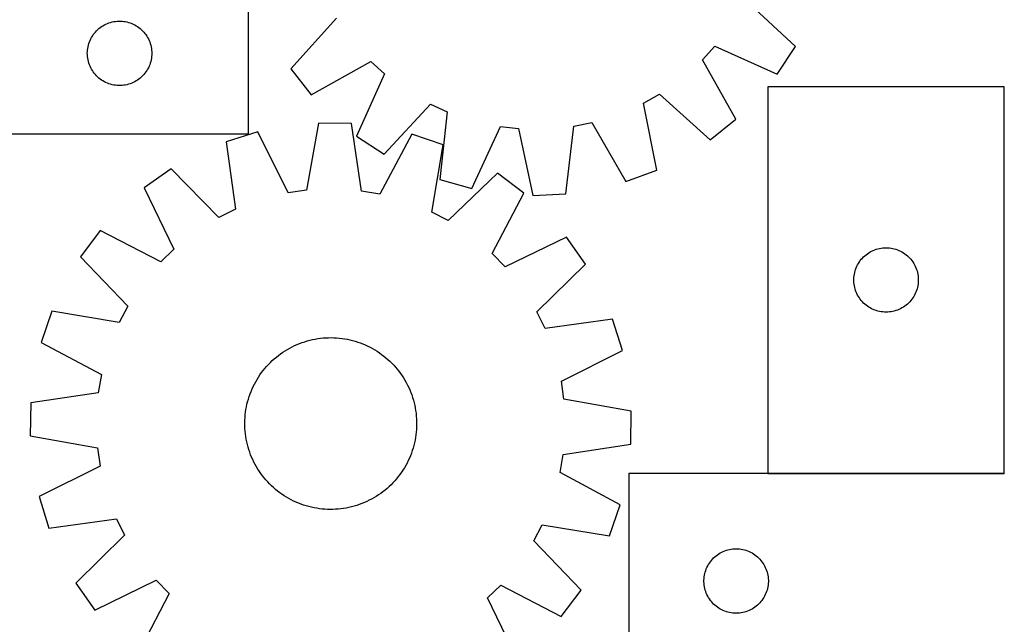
# Model space of a CAD drawing. Header units: millimetres. Extents: x 7 to 1493, y 7 to 2993.
# Tile 11 of 13: x 680 to 1139, y 2430 to 2711. Entities that reach past the tile are written whole.
import ezdxf

# ---------------------------------------------------------------- set-up
doc = ezdxf.new("R2010")
doc.units = ezdxf.units.MM
doc.layers.add('COMMON', color=5, linetype='CONTINUOUS', true_color=0x0000ff)
doc.layers.add('CUT', color=7, linetype='CONTINUOUS', true_color=0x000000)

msp = doc.modelspace()

# ---------------------------------------------------------------- linework, layer by layer
at = {"layer": 'COMMON'}
msp.add_line((1028.568399, 2500.145423), (1138.568399, 2500.145423), dxfattribs=at)
at = {"layer": 'CUT'}
for p, q in [((786.68872, 2658.277161), (786.68872, 2733.277161)), ((1041.389806, 2698.975105), (1018.075228, 2720.548357)), ((719.639069, 2709.017343), (720.330004, 2709.362695)), ((720.330004, 2709.362695), (721.037801, 2709.672021)), ((721.037801, 2709.672021), (721.760584, 2709.9445)), ((721.760584, 2709.9445), (722.496435, 2710.179409)), ((722.496435, 2710.179409), (723.243404, 2710.376127)), ((723.243404, 2710.376127), (723.999508, 2710.534131)), ((723.999508, 2710.534131), (724.762744, 2710.653001)), ((724.762744, 2710.653001), (725.531088, 2710.732424)), ((725.531088, 2710.732424), (726.302501, 2710.772188)), ((726.302501, 2710.772188), (727.074939, 2710.772188)), ((727.074939, 2710.772188), (727.846352, 2710.732424)), ((727.846352, 2710.732424), (728.614695, 2710.653001)), ((728.614695, 2710.653001), (729.377931, 2710.534131)), ((729.377931, 2710.534131), (730.134036, 2710.376127)), ((730.134036, 2710.376127), (730.881004, 2710.179409)), ((730.881004, 2710.179409), (731.616856, 2709.9445)), ((731.616856, 2709.9445), (732.339638, 2709.672021)), ((732.339638, 2709.672021), (733.047436, 2709.362695)), ((733.047436, 2709.362695), (733.738371, 2709.017343)), ((827.70897, 2712.111397), (806.39429, 2688.560194)), ((714.463295, 2704.468478), (714.926923, 2705.086304)), ((714.926923, 2705.086304), (715.421741, 2705.679443)), ((715.421741, 2705.679443), (715.946437, 2706.246324)), ((715.946437, 2706.246324), (716.49962, 2706.785442)), ((716.49962, 2706.785442), (717.079822, 2707.295368)), ((717.079822, 2707.295368), (717.685506, 2707.77475)), ((717.685506, 2707.77475), (718.315064, 2708.222317)), ((718.315064, 2708.222317), (718.966828, 2708.636881)), ((718.966828, 2708.636881), (719.639069, 2709.017343)), ((733.738371, 2709.017343), (734.410612, 2708.636881)), ((734.410612, 2708.636881), (735.062376, 2708.222317)), ((735.062376, 2708.222317), (735.691934, 2707.77475)), ((735.691934, 2707.77475), (736.297617, 2707.295368)), ((736.297617, 2707.295368), (736.87782, 2706.785442)), ((736.87782, 2706.785442), (737.431003, 2706.246324)), ((737.431003, 2706.246324), (737.955699, 2705.679443)), ((737.955699, 2705.679443), (738.450517, 2705.086304)), ((738.450517, 2705.086304), (738.914145, 2704.468478)), ((712.183304, 2699.597228), (712.399189, 2700.338884)), ((712.399189, 2700.338884), (712.652968, 2701.068443)), ((712.652968, 2701.068443), (712.943966, 2701.78397)), ((712.943966, 2701.78397), (713.271414, 2702.483568)), ((713.271414, 2702.483568), (713.634441, 2703.165382)), ((713.634441, 2703.165382), (714.032086, 2703.827604)), ((714.032086, 2703.827604), (714.463295, 2704.468478)), ((738.914145, 2704.468478), (739.345353, 2703.827604)), ((739.345353, 2703.827604), (739.742998, 2703.165382)), ((739.742998, 2703.165382), (740.106026, 2702.483568)), ((740.106026, 2702.483568), (740.433473, 2701.78397)), ((740.433473, 2701.78397), (740.724472, 2701.068443)), ((740.724472, 2701.068443), (740.978251, 2700.338884)), ((740.978251, 2700.338884), (741.194136, 2699.597228)), ((711.68872, 2695.777161), (711.708608, 2696.549343)), ((711.708608, 2695.00498), (711.68872, 2695.777161)), ((711.708608, 2696.549343), (711.768222, 2697.319476)), ((711.768222, 2697.319476), (711.867401, 2698.08552)), ((711.867401, 2698.08552), (712.005885, 2698.845442)), ((712.005885, 2698.845442), (712.183304, 2699.597228)), ((741.194136, 2699.597228), (741.371555, 2698.845442)), ((741.371555, 2698.845442), (741.510038, 2698.08552)), ((741.510038, 2698.08552), (741.609218, 2697.319476)), ((741.609218, 2697.319476), (741.668831, 2696.549343)), ((741.668831, 2696.549343), (741.68872, 2695.777161)), ((741.68872, 2695.777161), (741.668831, 2695.00498)), ((998.132403, 2692.807582), (1003.920988, 2699.133059)), ((1003.920988, 2699.133059), (1032.906112, 2686.139316)), ((1032.906112, 2686.139316), (1041.389806, 2698.975105)), ((711.768222, 2694.234846), (711.708608, 2695.00498)), ((711.867401, 2693.468803), (711.768222, 2694.234846)), ((712.005885, 2692.70888), (711.867401, 2693.468803)), ((712.183304, 2691.957095), (712.005885, 2692.70888)), ((712.399189, 2691.215439), (712.183304, 2691.957095)), ((712.652968, 2690.48588), (712.399189, 2691.215439)), ((740.978251, 2691.215439), (740.724472, 2690.48588)), ((741.194136, 2691.957095), (740.978251, 2691.215439)), ((741.371555, 2692.70888), (741.194136, 2691.957095)), ((741.510038, 2693.468803), (741.371555, 2692.70888)), ((741.609218, 2694.234846), (741.510038, 2693.468803)), ((741.668831, 2695.00498), (741.609218, 2694.234846)), ((815.980246, 2676.525244), (843.702228, 2692.032224)), ((843.702228, 2692.032224), (850.027704, 2686.243639)), ((1013.639383, 2665.0856), (998.132403, 2692.807582)), ((712.943966, 2689.770353), (712.652968, 2690.48588)), ((713.271414, 2689.070754), (712.943966, 2689.770353)), ((713.634441, 2688.38894), (713.271414, 2689.070754)), ((714.032086, 2687.726718), (713.634441, 2688.38894)), ((714.463295, 2687.085845), (714.032086, 2687.726718)), ((714.926923, 2686.468019), (714.463295, 2687.085845)), ((715.421741, 2685.87488), (714.926923, 2686.468019)), ((738.450517, 2686.468019), (737.955699, 2685.87488)), ((738.914145, 2687.085845), (738.450517, 2686.468019)), ((739.345353, 2687.726718), (738.914145, 2687.085845)), ((739.742998, 2688.38894), (739.345353, 2687.726718)), ((740.106026, 2689.070754), (739.742998, 2688.38894)), ((740.433473, 2689.770353), (740.106026, 2689.070754)), ((740.724472, 2690.48588), (740.433473, 2689.770353)), ((806.39429, 2688.560194), (815.980246, 2676.525244)), ((715.946437, 2685.307999), (715.421741, 2685.87488)), ((716.49962, 2684.768881), (715.946437, 2685.307999)), ((717.079822, 2684.258955), (716.49962, 2684.768881)), ((717.685506, 2683.779573), (717.079822, 2684.258955)), ((718.315064, 2683.332006), (717.685506, 2683.779573)), ((718.966828, 2682.917442), (718.315064, 2683.332006)), ((719.639069, 2682.536979), (718.966828, 2682.917442)), ((720.330004, 2682.191627), (719.639069, 2682.536979)), ((721.037801, 2681.882302), (720.330004, 2682.191627)), ((721.760584, 2681.609823), (721.037801, 2681.882302)), ((732.339638, 2681.882302), (731.616856, 2681.609823)), ((733.047436, 2682.191627), (732.339638, 2681.882302)), ((733.738371, 2682.536979), (733.047436, 2682.191627)), ((734.410612, 2682.917442), (733.738371, 2682.536979)), ((735.062376, 2683.332006), (734.410612, 2682.917442)), ((735.691934, 2683.779573), (735.062376, 2683.332006)), ((736.297617, 2684.258955), (735.691934, 2683.779573)), ((736.87782, 2684.768881), (736.297617, 2684.258955)), ((737.431003, 2685.307999), (736.87782, 2684.768881)), ((737.955699, 2685.87488), (737.431003, 2685.307999)), ((850.027704, 2686.243639), (837.033962, 2657.258515)), ((722.496435, 2681.374913), (721.760584, 2681.609823)), ((723.243404, 2681.178196), (722.496435, 2681.374913)), ((723.999508, 2681.020192), (723.243404, 2681.178196)), ((724.762744, 2680.901321), (723.999508, 2681.020192)), ((725.531088, 2680.821898), (724.762744, 2680.901321)), ((726.302501, 2680.782134), (725.531088, 2680.821898)), ((727.074939, 2680.782134), (726.302501, 2680.782134)), ((727.846352, 2680.821898), (727.074939, 2680.782134)), ((728.614695, 2680.901321), (727.846352, 2680.821898)), ((729.377931, 2681.020192), (728.614695, 2680.901321)), ((730.134036, 2681.178196), (729.377931, 2681.020192)), ((730.881004, 2681.374913), (730.134036, 2681.178196)), ((731.616856, 2681.609823), (730.881004, 2681.374913)), ((1138.568399, 2680.245424), (1028.568399, 2680.245424)), ((1028.568399, 2680.245424), (1028.568399, 2500.245424)), ((1138.568399, 2500.245424), (1138.568399, 2680.245424)), ((970.593278, 2672.58721), (978.05323, 2676.814324)), ((976.774729, 2641.430117), (970.593278, 2672.58721)), ((978.05323, 2676.814324), (1001.604434, 2655.499644)), ((849.869751, 2648.774821), (871.443003, 2672.089399)), ((871.443003, 2672.089399), (879.24766, 2668.538807)), ((879.24766, 2668.538807), (875.846772, 2636.957029)), ((938.153576, 2661.86655), (946.554662, 2663.581523)), ((946.554662, 2663.581523), (962.366589, 2636.032336)), ((1001.604434, 2655.499644), (1013.639383, 2665.0856)), ((791.032777, 2659.183381), (776.334369, 2654.635045)), ((805.21117, 2630.758956), (791.032777, 2659.183381)), ((819.280249, 2663.251073), (813.697971, 2631.981072)), ((834.664779, 2663.034739), (819.280249, 2663.251073)), ((839.365601, 2631.620141), (834.664779, 2663.034739)), ((890.675938, 2632.855033), (903.988719, 2661.695016)), ((903.988719, 2661.695016), (912.508582, 2660.729974)), ((912.508582, 2660.729974), (919.033452, 2629.642986)), ((934.404414, 2630.324221), (938.153576, 2661.86655)), ((486.68872, 2658.277161), (786.68872, 2658.277161)), ((776.334369, 2654.635045), (780.688269, 2623.170489)), ((837.033962, 2657.258515), (849.869751, 2648.774821)), ((862.786707, 2658.174395), (847.814684, 2630.159876)), ((877.351414, 2653.214569), (862.786707, 2658.174395)), ((872.114517, 2621.884876), (877.351414, 2653.214569)), ((750.726412, 2642.037491), (738.152909, 2633.169709)), ((772.994496, 2619.385621), (750.726412, 2642.037491)), ((962.366589, 2636.032336), (976.774729, 2641.430117)), ((875.846772, 2636.957029), (890.675938, 2632.855033)), ((902.595028, 2639.901953), (879.698826, 2617.885172)), ((914.914217, 2630.684136), (902.595028, 2639.901953)), ((738.152909, 2633.169709), (752.016796, 2604.590566)), ((813.697971, 2631.981072), (805.21117, 2630.758956)), ((847.814684, 2630.159876), (839.365601, 2631.620141)), ((900.252224, 2602.506118), (914.914217, 2630.684136)), ((919.033452, 2629.642986), (934.404414, 2630.324221)), ((780.688269, 2623.170489), (772.994496, 2619.385621)), ((879.698826, 2617.885172), (872.114517, 2621.884876)), ((717.691153, 2613.275429), (708.473336, 2600.956241)), ((745.869171, 2598.613437), (717.691153, 2613.275429)), ((934.808496, 2610.22238), (906.229354, 2596.358493)), ((943.676279, 2597.648877), (934.808496, 2610.22238)), ((752.016796, 2604.590566), (745.869171, 2598.613437)), ((1076.861992, 2603.662731), (1077.561591, 2603.990178)), ((1077.561591, 2603.990178), (1078.277118, 2604.281177)), ((1078.277118, 2604.281177), (1079.006677, 2604.534955)), ((1079.006677, 2604.534955), (1079.748332, 2604.75084)), ((1079.748332, 2604.75084), (1080.500118, 2604.92826)), ((1080.500118, 2604.92826), (1081.26004, 2605.066743)), ((1081.26004, 2605.066743), (1082.026084, 2605.165922)), ((1082.026084, 2605.165922), (1082.796218, 2605.225536)), ((1082.796218, 2605.225536), (1083.568399, 2605.245424)), ((1083.568399, 2605.245424), (1084.34058, 2605.225536)), ((1084.34058, 2605.225536), (1085.110714, 2605.165922)), ((1085.110714, 2605.165922), (1085.876758, 2605.066743)), ((1085.876758, 2605.066743), (1086.63668, 2604.92826)), ((1086.63668, 2604.92826), (1087.388466, 2604.75084)), ((1087.388466, 2604.75084), (1088.130122, 2604.534955)), ((1088.130122, 2604.534955), (1088.85968, 2604.281177)), ((1088.85968, 2604.281177), (1089.575208, 2603.990178)), ((1089.575208, 2603.990178), (1090.274806, 2603.662731)), ((708.473336, 2600.956241), (730.490117, 2578.060038)), ((906.229354, 2596.358493), (900.252224, 2602.506118)), ((1071.123244, 2598.61908), (1071.57081, 2599.248639)), ((1071.57081, 2599.248639), (1072.050192, 2599.854322)), ((1072.050192, 2599.854322), (1072.560119, 2600.434524)), ((1072.560119, 2600.434524), (1073.099237, 2600.987707)), ((1073.099237, 2600.987707), (1073.666117, 2601.512403)), ((1073.666117, 2601.512403), (1074.259257, 2602.007221)), ((1074.259257, 2602.007221), (1074.877083, 2602.470849)), ((1074.877083, 2602.470849), (1075.517956, 2602.902058)), ((1075.517956, 2602.902058), (1076.180178, 2603.299703)), ((1076.180178, 2603.299703), (1076.861992, 2603.662731)), ((1090.274806, 2603.662731), (1090.95662, 2603.299703)), ((1090.95662, 2603.299703), (1091.618842, 2602.902058)), ((1091.618842, 2602.902058), (1092.259716, 2602.470849)), ((1092.259716, 2602.470849), (1092.877541, 2602.007221)), ((1092.877541, 2602.007221), (1093.470681, 2601.512403)), ((1093.470681, 2601.512403), (1094.037561, 2600.987707)), ((1094.037561, 2600.987707), (1094.57668, 2600.434524)), ((1094.57668, 2600.434524), (1095.086606, 2599.854322)), ((1095.086606, 2599.854322), (1095.565988, 2599.248639)), ((1095.565988, 2599.248639), (1096.013554, 2598.61908)), ((921.024409, 2575.380794), (943.676279, 2597.648877)), ((1069.166151, 2594.437709), (1069.401061, 2595.17356)), ((1069.401061, 2595.17356), (1069.67354, 2595.896343)), ((1069.67354, 2595.896343), (1069.982865, 2596.60414)), ((1069.982865, 2596.60414), (1070.328217, 2597.295075)), ((1070.328217, 2597.295075), (1070.70868, 2597.967316)), ((1070.70868, 2597.967316), (1071.123244, 2598.61908)), ((1096.013554, 2598.61908), (1096.428119, 2597.967316)), ((1096.428119, 2597.967316), (1096.808581, 2597.295075)), ((1096.808581, 2597.295075), (1097.153933, 2596.60414)), ((1097.153933, 2596.60414), (1097.463259, 2595.896343)), ((1097.463259, 2595.896343), (1097.735738, 2595.17356)), ((1097.735738, 2595.17356), (1097.970647, 2594.437709)), ((1068.573372, 2590.631643), (1068.613136, 2591.403056)), ((1068.573372, 2589.859206), (1068.573372, 2590.631643)), ((1068.613136, 2591.403056), (1068.692559, 2592.1714)), ((1068.692559, 2592.1714), (1068.81143, 2592.934636)), ((1068.81143, 2592.934636), (1068.969434, 2593.69074)), ((1068.969434, 2593.69074), (1069.166151, 2594.437709)), ((1097.970647, 2594.437709), (1098.167365, 2593.69074)), ((1098.167365, 2593.69074), (1098.325368, 2592.934636)), ((1098.325368, 2592.934636), (1098.444239, 2592.1714)), ((1098.444239, 2592.1714), (1098.523662, 2591.403056)), ((1098.523662, 2591.403056), (1098.563426, 2590.631643)), ((1098.563426, 2590.631643), (1098.563426, 2589.859206)), ((1068.613136, 2589.087792), (1068.573372, 2589.859206)), ((1068.692559, 2588.319449), (1068.613136, 2589.087792)), ((1068.81143, 2587.556213), (1068.692559, 2588.319449)), ((1068.969434, 2586.800108), (1068.81143, 2587.556213)), ((1069.166151, 2586.05314), (1068.969434, 2586.800108)), ((1069.401061, 2585.317289), (1069.166151, 2586.05314)), ((1097.970647, 2586.05314), (1097.735738, 2585.317289)), ((1098.167365, 2586.800108), (1097.970647, 2586.05314)), ((1098.325368, 2587.556213), (1098.167365, 2586.800108)), ((1098.444239, 2588.319449), (1098.325368, 2587.556213)), ((1098.523662, 2589.087792), (1098.444239, 2588.319449)), ((1098.563426, 2589.859206), (1098.523662, 2589.087792)), ((1069.67354, 2584.594506), (1069.401061, 2585.317289)), ((1069.982865, 2583.886708), (1069.67354, 2584.594506)), ((1070.328217, 2583.195773), (1069.982865, 2583.886708)), ((1070.70868, 2582.523532), (1070.328217, 2583.195773)), ((1071.123244, 2581.871769), (1070.70868, 2582.523532)), ((1071.57081, 2581.24221), (1071.123244, 2581.871769)), ((1072.050192, 2580.636527), (1071.57081, 2581.24221)), ((1095.565988, 2581.24221), (1095.086606, 2580.636527)), ((1096.013554, 2581.871769), (1095.565988, 2581.24221)), ((1096.428119, 2582.523532), (1096.013554, 2581.871769)), ((1096.808581, 2583.195773), (1096.428119, 2582.523532)), ((1097.153933, 2583.886708), (1096.808581, 2583.195773)), ((1097.463259, 2584.594506), (1097.153933, 2583.886708)), ((1097.735738, 2585.317289), (1097.463259, 2584.594506)), ((730.490117, 2578.060038), (726.490413, 2570.475729)), ((1072.560119, 2580.056324), (1072.050192, 2580.636527)), ((1073.099237, 2579.503142), (1072.560119, 2580.056324)), ((1073.666117, 2578.978445), (1073.099237, 2579.503142)), ((1074.259257, 2578.483627), (1073.666117, 2578.978445)), ((1074.877083, 2578.019999), (1074.259257, 2578.483627)), ((1075.517956, 2577.588791), (1074.877083, 2578.019999)), ((1076.180178, 2577.191146), (1075.517956, 2577.588791)), ((1076.861992, 2576.828118), (1076.180178, 2577.191146)), ((1077.561591, 2576.500671), (1076.861992, 2576.828118)), ((1078.277118, 2576.209672), (1077.561591, 2576.500671)), ((1089.575208, 2576.500671), (1088.85968, 2576.209672)), ((1090.274806, 2576.828118), (1089.575208, 2576.500671)), ((1090.95662, 2577.191146), (1090.274806, 2576.828118)), ((1091.618842, 2577.588791), (1090.95662, 2577.191146)), ((1092.259716, 2578.019999), (1091.618842, 2577.588791)), ((1092.877541, 2578.483627), (1092.259716, 2578.019999)), ((1093.470681, 2578.978445), (1092.877541, 2578.483627)), ((1094.037561, 2579.503142), (1093.470681, 2578.978445)), ((1094.57668, 2580.056324), (1094.037561, 2579.503142)), ((1095.086606, 2580.636527), (1094.57668, 2580.056324)), ((695.16072, 2575.712626), (690.200894, 2561.14792)), ((726.490413, 2570.475729), (695.16072, 2575.712626)), ((924.809276, 2567.68702), (921.024409, 2575.380794)), ((956.273833, 2572.04092), (924.809276, 2567.68702)), ((960.822168, 2557.342513), (956.273833, 2572.04092)), ((1079.006677, 2575.955894), (1078.277118, 2576.209672)), ((1079.748332, 2575.740008), (1079.006677, 2575.955894)), ((1080.500118, 2575.562589), (1079.748332, 2575.740008)), ((1081.26004, 2575.424106), (1080.500118, 2575.562589)), ((1082.026084, 2575.324926), (1081.26004, 2575.424106)), ((1082.796218, 2575.265313), (1082.026084, 2575.324926)), ((1083.568399, 2575.245424), (1082.796218, 2575.265313)), ((1084.34058, 2575.265313), (1083.568399, 2575.245424)), ((1085.110714, 2575.324926), (1084.34058, 2575.265313)), ((1085.876758, 2575.424106), (1085.110714, 2575.324926)), ((1086.63668, 2575.562589), (1085.876758, 2575.424106)), ((1087.388466, 2575.740008), (1086.63668, 2575.562589)), ((1088.130122, 2575.955894), (1087.388466, 2575.740008)), ((1088.85968, 2576.209672), (1088.130122, 2575.955894)), ((816.523769, 2562.458328), (817.755804, 2562.705505)), ((817.755804, 2562.705505), (818.994996, 2562.913862)), ((818.994996, 2562.913862), (820.24012, 2563.083191)), ((820.24012, 2563.083191), (821.489948, 2563.213327)), ((821.489948, 2563.213327), (822.743248, 2563.30414)), ((822.743248, 2563.30414), (823.998782, 2563.355541)), ((823.998782, 2563.355541), (825.25531, 2563.36748)), ((825.25531, 2563.36748), (826.511594, 2563.339945)), ((826.511594, 2563.339945), (827.766393, 2563.272962)), ((827.766393, 2563.272962), (829.018468, 2563.166598)), ((829.018468, 2563.166598), (830.266585, 2563.020958)), ((830.266585, 2563.020958), (831.509512, 2562.836185)), ((831.509512, 2562.836185), (832.746021, 2562.612462)), ((832.746021, 2562.612462), (833.974893, 2562.35001)), ((690.200894, 2561.14792), (718.215413, 2546.175897)), ((804.859472, 2557.923649), (805.954825, 2558.539449)), ((805.954825, 2558.539449), (807.06898, 2559.120538)), ((807.06898, 2559.120538), (808.200838, 2559.666345)), ((808.200838, 2559.666345), (809.349281, 2560.176329)), ((809.349281, 2560.176329), (810.513177, 2560.649989)), ((810.513177, 2560.649989), (811.691377, 2561.086856)), ((811.691377, 2561.086856), (812.882717, 2561.486499)), ((812.882717, 2561.486499), (814.086023, 2561.848524)), ((814.086023, 2561.848524), (815.300106, 2562.172574)), ((815.300106, 2562.172574), (816.523769, 2562.458328)), ((833.974893, 2562.35001), (835.194914, 2562.049088)), ((835.194914, 2562.049088), (836.404882, 2561.709993)), ((836.404882, 2561.709993), (837.603601, 2561.333058)), ((837.603601, 2561.333058), (838.789888, 2560.918657)), ((838.789888, 2560.918657), (839.962574, 2560.467199)), ((839.962574, 2560.467199), (841.120501, 2559.979128)), ((841.120501, 2559.979128), (842.262525, 2559.454927)), ((842.262525, 2559.454927), (843.38752, 2558.895112)), ((843.38752, 2558.895112), (844.494376, 2558.300237)), ((844.494376, 2558.300237), (845.582001, 2557.670888)), ((797.806664, 2552.696388), (798.741305, 2553.536301)), ((798.741305, 2553.536301), (799.701867, 2554.346441)), ((799.701867, 2554.346441), (800.687402, 2555.12601)), ((800.687402, 2555.12601), (801.696937, 2555.874238)), ((801.696937, 2555.874238), (802.729477, 2556.590386)), ((802.729477, 2556.590386), (803.784002, 2557.273748)), ((803.784002, 2557.273748), (804.859472, 2557.923649)), ((845.582001, 2557.670888), (846.64932, 2557.007687)), ((846.64932, 2557.007687), (847.695281, 2556.311287)), ((847.695281, 2556.311287), (848.718852, 2555.582377)), ((848.718852, 2555.582377), (849.719022, 2554.821675)), ((849.719022, 2554.821675), (850.694804, 2554.029932)), ((850.694804, 2554.029932), (851.645235, 2553.20793)), ((932.397744, 2543.164119), (960.822168, 2557.342513)), ((793.553614, 2548.080234), (794.345357, 2549.056016)), ((794.345357, 2549.056016), (795.167359, 2550.006447)), ((795.167359, 2550.006447), (796.018809, 2550.93059)), ((796.018809, 2550.93059), (796.898867, 2551.827532)), ((796.898867, 2551.827532), (797.806664, 2552.696388)), ((851.645235, 2553.20793), (852.569378, 2552.35648)), ((852.569378, 2552.35648), (853.46632, 2551.476422)), ((853.46632, 2551.476422), (854.335176, 2550.568625)), ((854.335176, 2550.568625), (855.175088, 2549.633984)), ((855.175088, 2549.633984), (855.985229, 2548.673422)), ((718.215413, 2546.175897), (716.755149, 2537.726814)), ((790.704401, 2543.943213), (791.367603, 2545.010533)), ((791.367603, 2545.010533), (792.064002, 2546.056494)), ((792.064002, 2546.056494), (792.792913, 2547.080064)), ((792.792913, 2547.080064), (793.553614, 2548.080234)), ((855.985229, 2548.673422), (856.764798, 2547.687887)), ((856.764798, 2547.687887), (857.513025, 2546.678352)), ((857.513025, 2546.678352), (858.229174, 2545.645812)), ((858.229174, 2545.645812), (858.912536, 2544.591287)), ((858.912536, 2544.591287), (859.562437, 2543.515817)), ((788.396161, 2539.481713), (788.920363, 2540.623737)), ((788.920363, 2540.623737), (789.480177, 2541.748733)), ((789.480177, 2541.748733), (790.075052, 2542.855589)), ((790.075052, 2542.855589), (790.704401, 2543.943213)), ((859.562437, 2543.515817), (860.178236, 2542.420464)), ((860.178236, 2542.420464), (860.759326, 2541.306309)), ((860.759326, 2541.306309), (861.305132, 2540.174451)), ((861.305132, 2540.174451), (861.815117, 2539.026008)), ((933.61986, 2534.677318), (932.397744, 2543.164119)), ((716.755149, 2537.726814), (685.34055, 2533.025991)), ((786.665297, 2534.766094), (787.042231, 2535.964813)), ((787.042231, 2535.964813), (787.456632, 2537.151101)), ((787.456632, 2537.151101), (787.90809, 2538.323787)), ((787.90809, 2538.323787), (788.396161, 2539.481713)), ((861.815117, 2539.026008), (862.288776, 2537.862112)), ((862.288776, 2537.862112), (862.725643, 2536.683912)), ((862.725643, 2536.683912), (863.125287, 2535.492572)), ((863.125287, 2535.492572), (863.487312, 2534.289266)), ((685.34055, 2533.025991), (685.124216, 2517.641461)), ((785.539104, 2529.870724), (785.762827, 2531.107233)), ((785.762827, 2531.107233), (786.025279, 2532.336105)), ((786.025279, 2532.336105), (786.326201, 2533.556127)), ((786.326201, 2533.556127), (786.665297, 2534.766094)), ((863.487312, 2534.289266), (863.811361, 2533.075183)), ((863.811361, 2533.075183), (864.097116, 2531.85152)), ((864.097116, 2531.85152), (864.344293, 2530.619485)), ((864.344293, 2530.619485), (864.552649, 2529.380294)), ((964.88986, 2529.09504), (933.61986, 2534.677318)), ((785.035345, 2524.872806), (785.102327, 2526.127605)), ((785.102327, 2526.127605), (785.208691, 2527.379681)), ((785.208691, 2527.379681), (785.354332, 2528.627798)), ((785.354332, 2528.627798), (785.539104, 2529.870724)), ((864.552649, 2529.380294), (864.721979, 2528.135169)), ((864.721979, 2528.135169), (864.852114, 2526.885341)), ((864.852114, 2526.885341), (864.942928, 2525.632041)), ((964.673527, 2513.710511), (964.88986, 2529.09504)), ((785.007809, 2523.616523), (785.035345, 2524.872806)), ((785.019748, 2522.359994), (785.007809, 2523.616523)), ((785.071149, 2521.10446), (785.019748, 2522.359994)), ((864.978732, 2521.863695), (864.911749, 2520.608896)), ((864.942928, 2525.632041), (864.994329, 2524.376508)), ((865.006268, 2523.119979), (864.978732, 2521.863695)), ((864.994329, 2524.376508), (865.006268, 2523.119979)), ((685.124216, 2517.641461), (716.394217, 2512.059184)), ((785.161962, 2519.851161), (785.071149, 2521.10446)), ((785.292098, 2518.601332), (785.161962, 2519.851161)), ((785.461428, 2517.356208), (785.292098, 2518.601332)), ((785.669784, 2516.117017), (785.461428, 2517.356208)), ((864.474973, 2516.865777), (864.25125, 2515.629268)), ((864.659745, 2518.108704), (864.474973, 2516.865777)), ((864.805386, 2519.356821), (864.659745, 2518.108704)), ((864.911749, 2520.608896), (864.805386, 2519.356821)), ((785.916961, 2514.884982), (785.669784, 2516.117017)), ((786.202716, 2513.661319), (785.916961, 2514.884982)), ((786.526765, 2512.447235), (786.202716, 2513.661319)), ((786.88879, 2511.24393), (786.526765, 2512.447235)), ((863.687876, 2513.180375), (863.34878, 2511.970408)), ((863.988798, 2514.400397), (863.687876, 2513.180375)), ((864.25125, 2515.629268), (863.988798, 2514.400397)), ((933.258928, 2509.009688), (964.673527, 2513.710511)), ((716.394217, 2512.059184), (717.616333, 2503.572382)), ((787.288434, 2510.052589), (786.88879, 2511.24393)), ((787.7253, 2508.87439), (787.288434, 2510.052589)), ((788.19896, 2507.710494), (787.7253, 2508.87439)), ((788.708944, 2506.56205), (788.19896, 2507.710494)), ((862.105987, 2508.412715), (861.617916, 2507.254789)), ((862.557445, 2509.585401), (862.105987, 2508.412715)), ((862.971846, 2510.771689), (862.557445, 2509.585401)), ((863.34878, 2511.970408), (862.971846, 2510.771689)), ((931.798664, 2500.560605), (933.258928, 2509.009688)), ((717.616333, 2503.572382), (689.191908, 2489.393989)), ((789.254751, 2505.430192), (788.708944, 2506.56205)), ((789.835841, 2504.316037), (789.254751, 2505.430192)), ((790.45164, 2503.220684), (789.835841, 2504.316037)), ((791.101541, 2502.145215), (790.45164, 2503.220684)), ((859.939025, 2503.880913), (859.309676, 2502.793288)), ((860.5339, 2504.987769), (859.939025, 2503.880913)), ((861.093714, 2506.112764), (860.5339, 2504.987769)), ((861.617916, 2507.254789), (861.093714, 2506.112764)), ((791.784903, 2501.09069), (791.101541, 2502.145215)), ((792.501051, 2500.05815), (791.784903, 2501.09069)), ((793.249279, 2499.048614), (792.501051, 2500.05815)), ((794.028848, 2498.063079), (793.249279, 2499.048614)), ((856.460463, 2498.656268), (855.66872, 2497.680486)), ((857.221164, 2499.656437), (856.460463, 2498.656268)), ((857.950075, 2500.680008), (857.221164, 2499.656437)), ((858.646474, 2501.725969), (857.950075, 2500.680008)), ((859.309676, 2502.793288), (858.646474, 2501.725969)), ((959.813183, 2485.588582), (931.798664, 2500.560605)), ((1138.7684, 2500.045423), (963.7684, 2500.045423)), ((963.7684, 2500.045423), (963.7684, 2400.045423)), ((1028.568399, 2500.245424), (1138.568399, 2500.245424)), ((794.838989, 2497.102517), (794.028848, 2498.063079)), ((795.678901, 2496.167876), (794.838989, 2497.102517)), ((796.547757, 2495.260079), (795.678901, 2496.167876)), ((797.444699, 2494.380021), (796.547757, 2495.260079)), ((798.368842, 2493.528571), (797.444699, 2494.380021)), ((852.207413, 2494.040114), (851.272772, 2493.200201)), ((853.11521, 2494.90897), (852.207413, 2494.040114)), ((853.995268, 2495.805912), (853.11521, 2494.90897)), ((854.846718, 2496.730054), (853.995268, 2495.805912)), ((855.66872, 2497.680486), (854.846718, 2496.730054)), ((689.191908, 2489.393989), (693.740244, 2474.695581)), ((799.319273, 2492.706569), (798.368842, 2493.528571)), ((800.295055, 2491.914827), (799.319273, 2492.706569)), ((801.295225, 2491.154125), (800.295055, 2491.914827)), ((802.318796, 2490.425215), (801.295225, 2491.154125)), ((803.364757, 2489.728815), (802.318796, 2490.425215)), ((804.432076, 2489.065614), (803.364757, 2489.728815)), ((846.230075, 2489.462754), (845.154605, 2488.812852)), ((847.2846, 2490.146116), (846.230075, 2489.462754)), ((848.31714, 2490.862264), (847.2846, 2490.146116)), ((849.326675, 2491.610492), (848.31714, 2490.862264)), ((850.31221, 2492.39006), (849.326675, 2491.610492)), ((851.272772, 2493.200201), (850.31221, 2492.39006)), ((805.5197, 2488.436265), (804.432076, 2489.065614)), ((806.626556, 2487.841389), (805.5197, 2488.436265)), ((807.751552, 2487.281575), (806.626556, 2487.841389)), ((808.893576, 2486.757373), (807.751552, 2487.281575)), ((810.051503, 2486.269303), (808.893576, 2486.757373)), ((811.224188, 2485.817844), (810.051503, 2486.269303)), ((812.410476, 2485.403443), (811.224188, 2485.817844)), ((813.609195, 2485.026509), (812.410476, 2485.403443)), ((814.819163, 2484.687413), (813.609195, 2485.026509)), ((816.039184, 2484.386491), (814.819163, 2484.687413)), ((835.928054, 2484.887978), (834.71397, 2484.563928)), ((837.13136, 2485.250003), (835.928054, 2484.887978)), ((838.3227, 2485.649646), (837.13136, 2485.250003)), ((839.5009, 2486.086513), (838.3227, 2485.649646)), ((840.664795, 2486.560172), (839.5009, 2486.086513)), ((841.813239, 2487.070157), (840.664795, 2486.560172)), ((842.945097, 2487.615963), (841.813239, 2487.070157)), ((844.059252, 2488.197053), (842.945097, 2487.615963)), ((845.154605, 2488.812852), (844.059252, 2488.197053)), ((954.853357, 2471.023876), (959.813183, 2485.588582)), ((817.268056, 2484.124039), (816.039184, 2484.386491)), ((818.504565, 2483.900316), (817.268056, 2484.124039)), ((819.747492, 2483.715544), (818.504565, 2483.900316)), ((820.995608, 2483.569904), (819.747492, 2483.715544)), ((822.247684, 2483.46354), (820.995608, 2483.569904)), ((823.502483, 2483.396557), (822.247684, 2483.46354)), ((824.758767, 2483.369021), (823.502483, 2483.396557)), ((826.015295, 2483.38096), (824.758767, 2483.369021)), ((827.270829, 2483.432361), (826.015295, 2483.38096)), ((828.524128, 2483.523175), (827.270829, 2483.432361)), ((829.773957, 2483.65331), (828.524128, 2483.523175)), ((831.019081, 2483.82264), (829.773957, 2483.65331)), ((832.258272, 2484.030996), (831.019081, 2483.82264)), ((833.490307, 2484.278173), (832.258272, 2484.030996)), ((834.71397, 2484.563928), (833.490307, 2484.278173)), ((693.740244, 2474.695581), (725.204801, 2479.049481)), ((725.204801, 2479.049481), (728.989668, 2471.355708)), ((919.52396, 2468.676463), (923.523664, 2476.260772)), ((923.523664, 2476.260772), (954.853357, 2471.023876)), ((728.989668, 2471.355708), (706.337798, 2449.087624)), ((941.540741, 2445.780261), (919.52396, 2468.676463)), ((1003.866118, 2461.312402), (1004.459258, 2461.80722)), ((1004.459258, 2461.80722), (1005.077084, 2462.270848)), ((1005.077084, 2462.270848), (1005.717957, 2462.702057)), ((1005.717957, 2462.702057), (1006.380179, 2463.099702)), ((1006.380179, 2463.099702), (1007.061993, 2463.46273)), ((1007.061993, 2463.46273), (1007.761592, 2463.790177)), ((1007.761592, 2463.790177), (1008.477119, 2464.081176)), ((1008.477119, 2464.081176), (1009.206678, 2464.334954)), ((1009.206678, 2464.334954), (1009.948333, 2464.550839)), ((1009.948333, 2464.550839), (1010.700119, 2464.728259)), ((1010.700119, 2464.728259), (1011.460041, 2464.866742)), ((1011.460041, 2464.866742), (1012.226085, 2464.965921)), ((1012.226085, 2464.965921), (1012.996219, 2465.025535)), ((1012.996219, 2465.025535), (1013.7684, 2465.045423)), ((1013.7684, 2465.045423), (1014.540581, 2465.025535)), ((1014.540581, 2465.025535), (1015.310715, 2464.965921)), ((1015.310715, 2464.965921), (1016.076759, 2464.866742)), ((1016.076759, 2464.866742), (1016.836681, 2464.728259)), ((1016.836681, 2464.728259), (1017.588467, 2464.550839)), ((1017.588467, 2464.550839), (1018.330123, 2464.334954)), ((1018.330123, 2464.334954), (1019.059681, 2464.081176)), ((1019.059681, 2464.081176), (1019.775209, 2463.790177)), ((1019.775209, 2463.790177), (1020.474807, 2463.46273)), ((1020.474807, 2463.46273), (1021.156621, 2463.099702)), ((1021.156621, 2463.099702), (1021.818843, 2462.702057)), ((1021.818843, 2462.702057), (1022.459717, 2462.270848)), ((1022.459717, 2462.270848), (1023.077542, 2461.80722)), ((1023.077542, 2461.80722), (1023.670682, 2461.312402)), ((1000.528218, 2457.095074), (1000.908681, 2457.767315)), ((1000.908681, 2457.767315), (1001.323245, 2458.419079)), ((1001.323245, 2458.419079), (1001.770811, 2459.048638)), ((1001.770811, 2459.048638), (1002.250193, 2459.654321)), ((1002.250193, 2459.654321), (1002.76012, 2460.234523)), ((1002.76012, 2460.234523), (1003.299238, 2460.787706)), ((1003.299238, 2460.787706), (1003.866118, 2461.312402)), ((1023.670682, 2461.312402), (1024.237562, 2460.787706)), ((1024.237562, 2460.787706), (1024.776681, 2460.234523)), ((1024.776681, 2460.234523), (1025.286607, 2459.654321)), ((1025.286607, 2459.654321), (1025.765989, 2459.048638)), ((1025.765989, 2459.048638), (1026.213555, 2458.419079)), ((1026.213555, 2458.419079), (1026.62812, 2457.767315)), ((1026.62812, 2457.767315), (1027.008582, 2457.095074)), ((998.89256, 2451.971399), (999.011431, 2452.734635)), ((999.011431, 2452.734635), (999.169435, 2453.490739)), ((999.169435, 2453.490739), (999.366152, 2454.237708)), ((999.366152, 2454.237708), (999.601062, 2454.973559)), ((999.601062, 2454.973559), (999.873541, 2455.696342)), ((999.873541, 2455.696342), (1000.182866, 2456.404139)), ((1000.182866, 2456.404139), (1000.528218, 2457.095074)), ((1027.008582, 2457.095074), (1027.353934, 2456.404139)), ((1027.353934, 2456.404139), (1027.66326, 2455.696342)), ((1027.66326, 2455.696342), (1027.935739, 2454.973559)), ((1027.935739, 2454.973559), (1028.170648, 2454.237708)), ((1028.170648, 2454.237708), (1028.367366, 2453.490739)), ((1028.367366, 2453.490739), (1028.525369, 2452.734635)), ((1028.525369, 2452.734635), (1028.64424, 2451.971399)), ((706.337798, 2449.087624), (715.205581, 2436.514121)), ((715.205581, 2436.514121), (743.784723, 2450.378009)), ((743.784723, 2450.378009), (749.761853, 2444.230384)), ((897.997281, 2442.145935), (904.144905, 2448.123065)), ((904.144905, 2448.123065), (932.322924, 2433.461073)), ((998.773373, 2450.431642), (998.813137, 2451.203055)), ((998.773373, 2449.659205), (998.773373, 2450.431642)), ((998.813137, 2448.887791), (998.773373, 2449.659205)), ((998.813137, 2451.203055), (998.89256, 2451.971399)), ((998.89256, 2448.119448), (998.813137, 2448.887791)), ((999.011431, 2447.356212), (998.89256, 2448.119448)), ((1028.64424, 2448.119448), (1028.525369, 2447.356212)), ((1028.64424, 2451.971399), (1028.723663, 2451.203055)), ((1028.723663, 2448.887791), (1028.64424, 2448.119448)), ((1028.723663, 2451.203055), (1028.763427, 2450.431642)), ((1028.763427, 2449.659205), (1028.723663, 2448.887791)), ((1028.763427, 2450.431642), (1028.763427, 2449.659205)), ((749.761853, 2444.230384), (735.09986, 2416.052365)), ((932.322924, 2433.461073), (941.540741, 2445.780261)), ((999.169435, 2446.600107), (999.011431, 2447.356212)), ((999.366152, 2445.853139), (999.169435, 2446.600107)), ((999.601062, 2445.117288), (999.366152, 2445.853139)), ((999.873541, 2444.394505), (999.601062, 2445.117288)), ((1000.182866, 2443.686707), (999.873541, 2444.394505)), ((1000.528218, 2442.995772), (1000.182866, 2443.686707)), ((1027.353934, 2443.686707), (1027.008582, 2442.995772)), ((1027.66326, 2444.394505), (1027.353934, 2443.686707)), ((1027.935739, 2445.117288), (1027.66326, 2444.394505)), ((1028.170648, 2445.853139), (1027.935739, 2445.117288)), ((1028.367366, 2446.600107), (1028.170648, 2445.853139)), ((1028.525369, 2447.356212), (1028.367366, 2446.600107)), ((911.861168, 2413.566793), (897.997281, 2442.145935)), ((1000.908681, 2442.323531), (1000.528218, 2442.995772)), ((1001.323245, 2441.671768), (1000.908681, 2442.323531)), ((1001.770811, 2441.042209), (1001.323245, 2441.671768)), ((1002.250193, 2440.436526), (1001.770811, 2441.042209)), ((1002.76012, 2439.856323), (1002.250193, 2440.436526)), ((1003.299238, 2439.303141), (1002.76012, 2439.856323)), ((1003.866118, 2438.778444), (1003.299238, 2439.303141)), ((1004.459258, 2438.283626), (1003.866118, 2438.778444)), ((1023.670682, 2438.778444), (1023.077542, 2438.283626)), ((1024.237562, 2439.303141), (1023.670682, 2438.778444)), ((1024.776681, 2439.856323), (1024.237562, 2439.303141)), ((1025.286607, 2440.436526), (1024.776681, 2439.856323)), ((1025.765989, 2441.042209), (1025.286607, 2440.436526)), ((1026.213555, 2441.671768), (1025.765989, 2441.042209)), ((1026.62812, 2442.323531), (1026.213555, 2441.671768)), ((1027.008582, 2442.995772), (1026.62812, 2442.323531)), ((1005.077084, 2437.819998), (1004.459258, 2438.283626)), ((1005.717957, 2437.38879), (1005.077084, 2437.819998)), ((1006.380179, 2436.991145), (1005.717957, 2437.38879)), ((1007.061993, 2436.628117), (1006.380179, 2436.991145)), ((1007.761592, 2436.30067), (1007.061993, 2436.628117)), ((1008.477119, 2436.009671), (1007.761592, 2436.30067)), ((1009.206678, 2435.755893), (1008.477119, 2436.009671)), ((1009.948333, 2435.540007), (1009.206678, 2435.755893)), ((1010.700119, 2435.362588), (1009.948333, 2435.540007)), ((1011.460041, 2435.224105), (1010.700119, 2435.362588)), ((1012.226085, 2435.124925), (1011.460041, 2435.224105)), ((1012.996219, 2435.065312), (1012.226085, 2435.124925)), ((1013.7684, 2435.045423), (1012.996219, 2435.065312)), ((1014.540581, 2435.065312), (1013.7684, 2435.045423)), ((1015.310715, 2435.124925), (1014.540581, 2435.065312)), ((1016.076759, 2435.224105), (1015.310715, 2435.124925)), ((1016.836681, 2435.362588), (1016.076759, 2435.224105)), ((1017.588467, 2435.540007), (1016.836681, 2435.362588)), ((1018.330123, 2435.755893), (1017.588467, 2435.540007)), ((1019.059681, 2436.009671), (1018.330123, 2435.755893)), ((1019.775209, 2436.30067), (1019.059681, 2436.009671)), ((1020.474807, 2436.628117), (1019.775209, 2436.30067)), ((1021.156621, 2436.991145), (1020.474807, 2436.628117)), ((1021.818843, 2437.38879), (1021.156621, 2436.991145)), ((1022.459717, 2437.819998), (1021.818843, 2437.38879)), ((1023.077542, 2438.283626), (1022.459717, 2437.819998))]:
    msp.add_line(p, q, dxfattribs=at)

doc.saveas('drawing.dxf')
